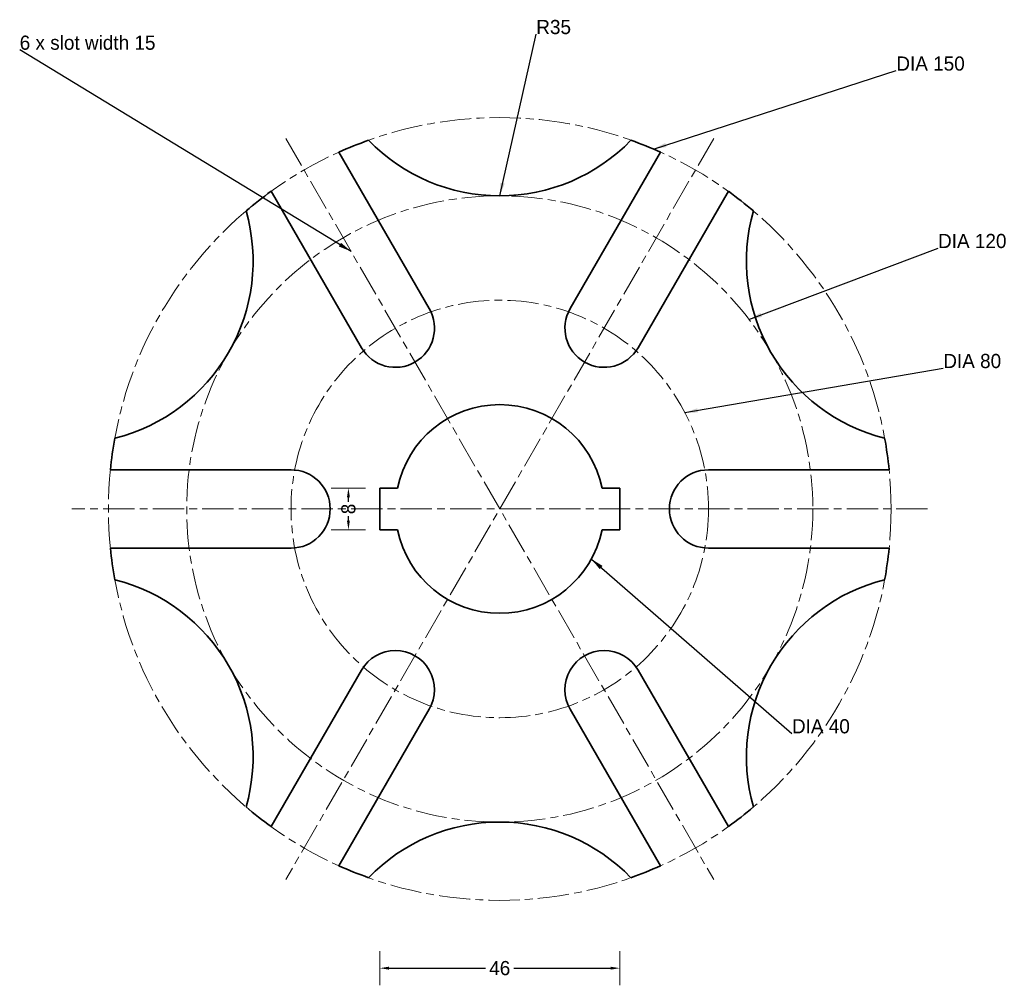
# Model space of a CAD drawing. Header units: millimetres. Extents: x -92 to 97, y -91 to 94.
import ezdxf

# ---------------------------------------------------------------- set-up
doc = ezdxf.new("R2010")
doc.units = ezdxf.units.MM
doc.linetypes.add('CENTER_TASK', pattern=[9.5, 6, -1, 1.5, -1])
for name, color, linetype, lineweight in [('CENTER', 8, 'CENTER_TASK', 13), ('DIMENSIONS', 3, 'Continuous', 13), ('HOLES', 4, 'Continuous', 35), ('PROFILE', 7, 'Continuous', 35)]:
    doc.layers.add(name, color=color, linetype=linetype, lineweight=lineweight)
doc.dimstyles.get("Standard").update_dxf_attribs({"dimtxt": 2.5, "dimasz": 2.5, "dimexe": 1.25, "dimexo": 0.625, "dimtad": 1, "dimcen": 2.5, "dimazin": 3, "dimtfac": 1, "dimtmove": 0, "dimatfit": 3})

# ---------------------------------------------------------------- blocks, each defined once
blk = doc.blocks.new('_CLOSEDFILLED')
at = {"color": 0, "linetype": 'BYBLOCK'}
blk.add_solid([(-1, 0.16), (0, 0), (-1, -0.16)], dxfattribs=at)
blk = doc.blocks.new('*D1')
at = {"color": 3}
for p, q in [((-23, -88), (-23, -88)), ((-21.24, -88), (-2.71, -88)), ((2.71, -88), (21.24, -88)), ((23, -88), (23, -88))]:
    blk.add_line(p, q, dxfattribs=at)
at = {"layer": 'Defpoints'}
for p in [(-23, -88), (-23, -88), (23, -88)]:
    blk.add_point(p, dxfattribs=at)
at = {"layer": 'DIMENSIONS', "color": 3, "xscale": 1.7638413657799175, "yscale": 1.7638413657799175, "rotation": 180}
blk.add_blockref('_CLOSEDFILLED', (-23, -88), dxfattribs=at)
at = {"layer": 'DIMENSIONS', "color": 3, "xscale": 1.7638413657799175, "yscale": 1.7638413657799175}
blk.add_blockref('_CLOSEDFILLED', (23, -88), dxfattribs=at)
at = {"layer": 'DIMENSIONS', "color": 3, "insert": (0, -88), "char_height": 2.714, "attachment_point": 5}
blk.add_mtext('46', dxfattribs=at)
blk = doc.blocks.new('*D2')
at = {"color": 3}
for p, q in [((-29, 4), (-29, 4)), ((-29, 1.36), (-29, 2.24)), ((-29, -2.24), (-29, -1.36)), ((-29, -4), (-29, -4))]:
    blk.add_line(p, q, dxfattribs=at)
at = {"layer": 'Defpoints'}
for p in [(-29, 4), (-29, -4), (-29, -4)]:
    blk.add_point(p, dxfattribs=at)
at = {"layer": 'DIMENSIONS', "color": 3, "xscale": 1.7638413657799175, "yscale": 1.7638413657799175}
for p, rotation in [((-29, 4), 90), ((-29, -4), 270)]:
    blk.add_blockref('_CLOSEDFILLED', p, dxfattribs=dict(at, rotation=rotation))
at = {"layer": 'DIMENSIONS', "color": 3, "insert": (-29, 0), "char_height": 2.71, "attachment_point": 5, "rotation": 90}
blk.add_mtext('8', dxfattribs=at)

msp = doc.modelspace()

# ---------------------------------------------------------------- linework, layer by layer
at = {"layer": 'CENTER'}
for p, q in [((41, 71.014), (-41, -71.014)), ((-41, 71.014), (41, -71.014)), ((82, 0), (-82, 0))]:
    msp.add_line(p, q, dxfattribs=at)
for radius in [75, 60, 40]:
    msp.add_circle((0, 0), radius, dxfattribs=at)
at = {"layer": 'DIMENSIONS'}
for p, q in [((-32.283, 4), (-25.717, 4)), ((-32.283, -4), (-25.717, -4)), ((-23, -91.283), (-23, -84.717)), ((23, -91.283), (23, -84.717))]:
    msp.add_line(p, q, dxfattribs=at)
at = {"layer": 'HOLES'}
for p, q in [((-19.596, 4), (-23, 4)), ((-23, 4), (-23, -4)), ((23, 4), (19.596, 4)), ((23, -4), (23, 4)), ((-23, -4), (-19.596, -4)), ((19.596, -4), (23, -4))]:
    msp.add_line(p, q, dxfattribs=at)
for start, end in [(11.53696, 168.46304), (191.53696, 348.46304)]:
    msp.add_arc((0, 0), 20, start, end, dxfattribs=at)
at = {"layer": 'PROFILE'}
for p, q in [((-30.817, 68.376), (-13.505, 38.391)), ((13.505, 38.391), (30.817, 68.376)), ((-26.495, 30.891), (-43.807, 60.876)), ((43.807, 60.876), (26.495, 30.891)), ((-74.624, 7.5), (-40, 7.5)), ((40, 7.5), (74.624, 7.5)), ((-40, -7.5), (-74.624, -7.5)), ((74.624, -7.5), (40, -7.5)), ((-43.807, -60.876), (-26.495, -30.891)), ((26.495, -30.891), (43.807, -60.876)), ((-13.505, -38.391), (-30.817, -68.376)), ((30.817, -68.376), (13.505, -38.391))]:
    msp.add_line(p, q, dxfattribs=at)
for centre, radius, start, end in [((0, 0), 75, 109.59183, 114.26083), ((0, 95), 35, 224.06617, 315.93383), ((0, 0), 75, 65.73917, 70.40817), ((0, 0), 75, 125.73917, 130.40817), ((0, 0), 75, 49.59183, 54.26083), ((-82.272, 47.5), 35, 284.06617, 15.93383), ((82.272, 47.5), 35, 164.06617, 255.93383), ((-20, 34.641), 7.5, 210, 30), ((20, 34.641), 7.5, 150, 330), ((0, 0), 75, 169.59183, 174.26083), ((0, 0), 75, 5.73917, 10.40817), ((-40, 0), 7.5, 270, 90), ((40, 0), 7.5, 90, 270), ((0, 0), 75, 185.73917, 190.40817), ((0, 0), 75, 349.59183, 354.26083), ((-82.272, -47.5), 35, 344.06617, 75.93383), ((82.272, -47.5), 35, 104.06617, 195.93383), ((-20, -34.641), 7.5, 330, 150), ((20, -34.641), 7.5, 30, 210), ((0, 0), 75, 229.59183, 234.26083), ((0, 0), 75, 305.73917, 310.40817), ((0, -95), 35, 44.06617, 135.93383), ((0, 0), 75, 245.73917, 250.40817), ((0, 0), 75, 289.59183, 294.26083)]:
    msp.add_arc(centre, radius, start, end, dxfattribs=at)

# ---------------------------------------------------------------- texts
at = {"layer": 'DIMENSIONS'}
for s, p in [('R35', (7, 91)), ('6 x slot width 15', (-92, 88)), ('DIA 150', (76, 84)), ('DIA 120', (84, 50)), ('DIA 80', (85, 27)), ('DIA 40', (56, -43))]:
    msp.add_text(s, height=2.7136, dxfattribs=at).set_placement(p)

# ---------------------------------------------------------------- dimensions: what is measured, and where the dimension line sits
dim = msp.add_linear_dim(base=(-29, -4), p1=(-29, -4), p2=(-29, 4), angle=90, text='8', dimstyle='Standard', override={"dimtxt": 2.713602, "dimasz": 1.763841, "dimclrd": 3, "dimclre": 3, "dimclrt": 3}, dxfattribs=at)
dim.commit()
dim.dimension.update_dxf_attribs({"geometry": '*D2', "text_midpoint": (-29, 0)})
dim = msp.add_linear_dim(base=(-23, -88), p1=(-23, -88), p2=(23, -88), text='46', dimstyle='Standard', override={"dimtxt": 2.713602, "dimasz": 1.763841, "dimclrd": 3, "dimclre": 3, "dimclrt": 3}, dxfattribs=at)
dim.commit()
dim.dimension.update_dxf_attribs({"geometry": '*D1', "text_midpoint": (0, -88)})

# ---------------------------------------------------------------- leaders
for points in [[(0, 60), (7, 91)], [(-28.5, 49.363), (-92, 88)], [(29.455, 68.974), (76, 84)], [(47.765, 36.311), (84, 50)], [(35.48, 18.471), (85, 27)], [(17.552, -9.589), (56, -43)]]:
    msp.add_leader(points, dimstyle='Standard', dxfattribs=at)

doc.saveas('drawing.dxf')
